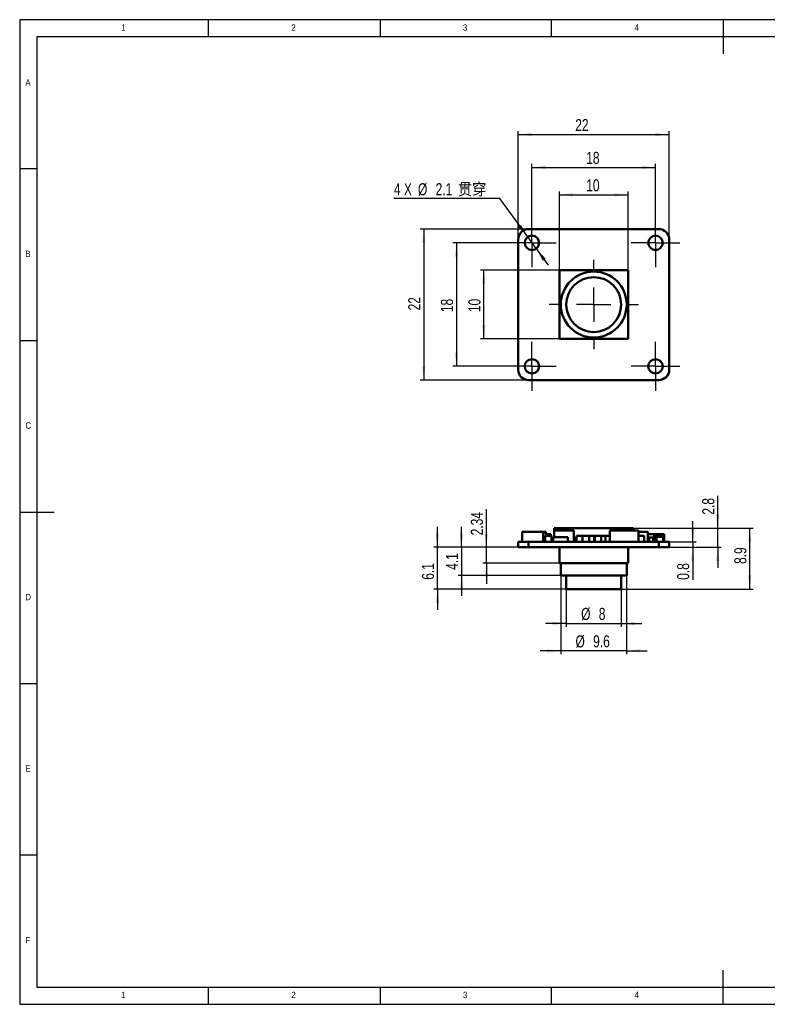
# Model space of a CAD drawing. Header units: millimetres. Extents: x 2 to 208, y 2 to 146.
# Tile 1 of 2: x 2 to 111, y 2 to 146. Entities that reach past the tile are written whole.
import ezdxf

# ---------------------------------------------------------------- set-up
doc = ezdxf.new("R2010")
doc.units = ezdxf.units.MM
doc.header["$LTSCALE"] = 0.5
doc.linetypes.add('CENTERX2', pattern=[20.32, 12.7, -2.54, 2.54, -2.54])
for name, color, linetype in [('CEN', 1, 'CENTERX2'), ('DIM', 82, 'Continuous'), ('TEXT', 5, 'Continuous')]:
    doc.layers.add(name, color=color, linetype=linetype)
doc.layers.add('SOL', color=7, linetype='Continuous', lineweight=50)
doc.styles.add('SLDTEXTSTYLE1', font='GOTHIC.TTF', dxfattribs={"width": 0.913})
doc.styles.add('SLDTEXTSTYLE4', font='ARIALNI.TTF', dxfattribs={"width": 0.87})
doc.styles.add('SLDTEXTSTYLE5', font='ARIALN.TTF', dxfattribs={"width": 0.87})
doc.styles.add('SLDTEXTSTYLE6', font='ARIALN.TTF', dxfattribs={"width": 0.87, "bigfont": 'bigfont'})
doc.dimstyles.new('SLDDIMSTYLE0', dxfattribs={"dimtxt": 1.75, "dimasz": 2, "dimexe": 0, "dimexo": 0.0625, "dimgap": 0.4375, "dimtad": 2, "dimrnd": 1e-09, "dimzin": 12, "dimdsep": 46, "dimtxsty": 'SLDTEXTSTYLE4', "dimsah": 1, "dimcen": 0.09, "dimadec": 0, "dimazin": 3, "dimtfac": 1, "dimtofl": 0, "dimtmove": 0, "dimatfit": 3, "dimfxl": 0, "dimfrac": 2, "dimtolj": 1, "dimtzin": 12, "dimarcsym": 0})
doc.dimstyles.new('SLDDIMSTYLE1', dxfattribs={"dimtxt": 1.75, "dimasz": 2, "dimexe": 0, "dimexo": 0.0625, "dimgap": 0.4375, "dimtad": 0, "dimtih": 1, "dimtoh": 1, "dimrnd": 1e-09, "dimzin": 12, "dimdsep": 46, "dimtxsty": 'SLDTEXTSTYLE4', "dimsah": 1, "dimcen": 0, "dimadec": 0, "dimazin": 3, "dimtfac": 1, "dimtmove": 0, "dimatfit": 3, "dimfxl": 0, "dimfrac": 2, "dimtolj": 1, "dimtzin": 12, "dimarcsym": 0})
doc.dimstyles.new('SLDDIMSTYLE2', dxfattribs={"dimtxt": 1.75, "dimasz": 2, "dimexe": 0, "dimexo": 0.0625, "dimgap": 0.4375, "dimtad": 2, "dimrnd": 1e-09, "dimzin": 12, "dimdsep": 46, "dimtxsty": 'SLDTEXTSTYLE4', "dimsah": 1, "dimcen": 0.09, "dimadec": 0, "dimazin": 3, "dimtfac": 1, "dimtmove": 0, "dimatfit": 0, "dimfxl": 0, "dimfrac": 2, "dimtolj": 1, "dimtzin": 12, "dimarcsym": 0})
doc.dimstyles.new('SLDDIMSTYLE3', dxfattribs={"dimtxt": 1.75, "dimasz": 2, "dimexe": 0, "dimexo": 0.0625, "dimgap": 0.4375, "dimtad": 2, "dimrnd": 1e-09, "dimdsep": 46, "dimtxsty": 'SLDTEXTSTYLE4', "dimsah": 1, "dimcen": 0.09, "dimadec": 0, "dimazin": 2, "dimtfac": 1, "dimtmove": 0, "dimatfit": 0, "dimfxl": 0, "dimfrac": 2, "dimtolj": 1, "dimtzin": 12, "dimarcsym": 0})

# ---------------------------------------------------------------- blocks, each defined once
blk = doc.blocks.new('_D')
at = {"layer": 'DIM'}
for p, q in [((76.63, 115.48), (60.86, 115.48)), ((61.36, 115.48), (61.36, 93.48)), ((76.63, 93.48), (60.86, 93.48))]:
    blk.add_line(p, q, dxfattribs=at)
for points in [[(61.36, 115.48), (61.11, 113.48), (61.61, 113.48)], [(61.36, 93.48), (61.61, 95.48), (61.11, 95.48)]]:
    blk.add_solid(points, dxfattribs=at)
at = {"layer": 'DIM', "insert": (59.11, 103.63), "char_height": 1.75, "attachment_point": 1, "rotation": 90, "style": 'SLDTEXTSTYLE5'}
blk.add_mtext('22', dxfattribs=at)
blk = doc.blocks.new('_D_1')
at = {"layer": 'DIM'}
for p, q in [((75.13, 113.98), (75.13, 129.76)), ((75.13, 129.26), (97.13, 129.26)), ((97.13, 113.98), (97.13, 129.76))]:
    blk.add_line(p, q, dxfattribs=at)
for points in [[(75.13, 129.26), (77.13, 129.01), (77.13, 129.51)], [(97.13, 129.26), (95.13, 129.51), (95.13, 129.01)]]:
    blk.add_solid(points, dxfattribs=at)
at = {"layer": 'DIM', "insert": (83.44, 131.52), "char_height": 1.75, "attachment_point": 1, "style": 'SLDTEXTSTYLE5'}
blk.add_mtext('22', dxfattribs=at)
blk = doc.blocks.new('_D_2')
at = {"layer": 'DIM'}
for p, q in [((77.13, 117.03), (77.13, 124.98)), ((95.13, 117.03), (95.13, 124.98)), ((77.13, 124.48), (95.13, 124.48))]:
    blk.add_line(p, q, dxfattribs=at)
for points in [[(77.13, 124.48), (79.13, 124.23), (79.13, 124.73)], [(95.13, 124.48), (93.13, 124.73), (93.13, 124.23)]]:
    blk.add_solid(points, dxfattribs=at)
at = {"layer": 'DIM', "insert": (85.04, 126.74), "char_height": 1.75, "attachment_point": 1, "style": 'SLDTEXTSTYLE5'}
blk.add_mtext('18', dxfattribs=at)
blk = doc.blocks.new('_D_3')
at = {"layer": 'DIM'}
for p, q in [((73.58, 113.48), (65.63, 113.48)), ((66.13, 113.48), (66.13, 95.48)), ((73.58, 95.48), (65.63, 95.48))]:
    blk.add_line(p, q, dxfattribs=at)
for points in [[(66.13, 113.48), (65.88, 111.48), (66.38, 111.48)], [(66.13, 95.48), (66.38, 97.48), (65.88, 97.48)]]:
    blk.add_solid(points, dxfattribs=at)
at = {"layer": 'DIM', "insert": (63.88, 103.38), "char_height": 1.75, "attachment_point": 1, "rotation": 90, "style": 'SLDTEXTSTYLE5'}
blk.add_mtext('18', dxfattribs=at)
blk = doc.blocks.new('_D_4')
at = {"layer": 'DIM'}
for p, q in [((72.45, 119.92), (57.02, 119.92)), ((76.52, 114.33), (72.45, 119.92)), ((77.75, 112.63), (76.52, 114.33)), ((77.75, 112.63), (79.52, 110.21))]:
    blk.add_line(p, q, dxfattribs=at)
for points in [[(76.52, 114.33), (75.54, 116.09), (75.14, 115.8)], [(77.75, 112.63), (78.73, 110.87), (79.13, 111.16)]]:
    blk.add_solid(points, dxfattribs=at)
at = {"layer": 'DIM', "char_height": 1.75, "attachment_point": 1}
for s, insert, style in [('4 X ', (57.02, 122.17), 'SLDTEXTSTYLE5'), ('%%c', (60.53, 122.16), 'SLDTEXTSTYLE5'), ('2.1', (63.1, 122.17), 'SLDTEXTSTYLE5'), (' 贯穿', (65.84, 122.17), 'SLDTEXTSTYLE6')]:
    blk.add_mtext(s, dxfattribs=dict(at, insert=insert, style=style))
blk = doc.blocks.new('_D_5')
at = {"layer": 'DIM'}
for p, q in [((81.13, 109.48), (81.13, 120.98)), ((91.13, 109.48), (91.13, 120.98)), ((81.13, 120.48), (91.13, 120.48))]:
    blk.add_line(p, q, dxfattribs=at)
for points in [[(81.13, 120.48), (83.13, 120.23), (83.13, 120.73)], [(91.13, 120.48), (89.13, 120.73), (89.13, 120.23)]]:
    blk.add_solid(points, dxfattribs=at)
at = {"layer": 'DIM', "insert": (85.04, 122.74), "char_height": 1.75, "attachment_point": 1, "style": 'SLDTEXTSTYLE5'}
blk.add_mtext('10', dxfattribs=at)
blk = doc.blocks.new('_D_6')
at = {"layer": 'DIM'}
for p, q in [((81.13, 109.48), (69.63, 109.48)), ((70.13, 99.48), (70.13, 109.48)), ((81.13, 99.48), (69.63, 99.48))]:
    blk.add_line(p, q, dxfattribs=at)
for points in [[(70.13, 109.48), (69.88, 107.48), (70.38, 107.48)], [(70.13, 99.48), (70.38, 101.48), (69.88, 101.48)]]:
    blk.add_solid(points, dxfattribs=at)
at = {"layer": 'DIM', "insert": (67.88, 103.38), "char_height": 1.75, "attachment_point": 1, "rotation": 90, "style": 'SLDTEXTSTYLE5'}
blk.add_mtext('10', dxfattribs=at)
blk = doc.blocks.new('SW_CENTERMARKSYMBOL_0')
at = {"layer": 'CEN', "color": 0}
for p, q in [((0, 5), (0, 6.5)), ((0, 0), (0, 2.5)), ((-5, 0), (-6.5, 0)), ((0, 0), (-2.5, 0)), ((0, 0), (0, -2.5)), ((0, 0), (2.5, 0)), ((5, 0), (6.5, 0)), ((0, -5), (0, -6.5))]:
    blk.add_line(p, q, dxfattribs=at)
blk = doc.blocks.new('SW_CENTERMARKSYMBOL_1')
at = {"layer": 'CEN', "color": 0}
for p, q in [((0, 2.5), (0, 3.55)), ((0, 0), (0, 2.5)), ((-2.5, 0), (-3.55, 0)), ((0, 0), (-2.5, 0)), ((0, 0), (0, -2.5)), ((0, 0), (2.5, 0)), ((2.5, 0), (3.55, 0)), ((0, -2.5), (0, -3.55))]:
    blk.add_line(p, q, dxfattribs=at)
blk = doc.blocks.new('SW_CENTERMARKSYMBOL_2')
at = {"layer": 'CEN', "color": 0}
for p, q in [((0, 2.5), (0, 3.55)), ((0, 0), (0, 2.5)), ((-2.5, 0), (-3.55, 0)), ((0, 0), (-2.5, 0)), ((0, 0), (0, -2.5)), ((0, 0), (2.5, 0)), ((2.5, 0), (3.55, 0)), ((0, -2.5), (0, -3.55))]:
    blk.add_line(p, q, dxfattribs=at)
blk = doc.blocks.new('SW_CENTERMARKSYMBOL_3')
at = {"layer": 'CEN', "color": 0}
for p, q in [((0, 2.5), (0, 3.55)), ((0, 0), (0, 2.5)), ((-2.5, 0), (-3.55, 0)), ((0, 0), (-2.5, 0)), ((0, 0), (0, -2.5)), ((0, 0), (2.5, 0)), ((2.5, 0), (3.55, 0)), ((0, -2.5), (0, -3.55))]:
    blk.add_line(p, q, dxfattribs=at)
blk = doc.blocks.new('SW_CENTERMARKSYMBOL_4')
at = {"layer": 'CEN', "color": 0}
for p, q in [((0, 2.5), (0, 3.55)), ((0, 0), (0, 2.5)), ((-2.5, 0), (-3.55, 0)), ((0, 0), (-2.5, 0)), ((0, 0), (0, -2.5)), ((0, 0), (2.5, 0)), ((2.5, 0), (3.55, 0)), ((0, -2.5), (0, -3.55))]:
    blk.add_line(p, q, dxfattribs=at)
blk = doc.blocks.new('_D_7')
at = {"layer": 'DIM'}
for p, q in [((104.2, 71.91), (104.2, 76.6)), ((91.9, 71.91), (104.7, 71.91)), ((104.2, 69.11), (104.2, 71.91)), ((97.13, 69.11), (104.7, 69.11)), ((104.2, 69.11), (104.2, 66.11))]:
    blk.add_line(p, q, dxfattribs=at)
for points in [[(104.2, 71.91), (104.45, 73.91), (103.95, 73.91)], [(104.2, 69.11), (103.95, 67.11), (104.45, 67.11)]]:
    blk.add_solid(points, dxfattribs=at)
at = {"layer": 'DIM', "insert": (101.95, 73.86), "char_height": 1.75, "attachment_point": 1, "rotation": 90, "style": 'SLDTEXTSTYLE5'}
blk.add_mtext('2.8', dxfattribs=at)
blk = doc.blocks.new('_D_8')
at = {"layer": 'DIM'}
for p, q in [((100.55, 69.91), (100.55, 72.91)), ((97.13, 69.91), (101.05, 69.91)), ((97.13, 69.11), (101.05, 69.11)), ((100.55, 69.91), (100.55, 69.11)), ((100.55, 69.11), (100.55, 64.37))]:
    blk.add_line(p, q, dxfattribs=at)
for points in [[(100.55, 69.91), (100.8, 71.91), (100.3, 71.91)], [(100.55, 69.11), (100.3, 67.11), (100.8, 67.11)]]:
    blk.add_solid(points, dxfattribs=at)
at = {"layer": 'DIM', "insert": (98.29, 64.37), "char_height": 1.75, "attachment_point": 1, "rotation": 90, "style": 'SLDTEXTSTYLE5'}
blk.add_mtext('0.8', dxfattribs=at)
blk = doc.blocks.new('_D_9')
at = {"layer": 'DIM'}
for p, q in [((70.49, 69.11), (70.49, 74.68)), ((75.13, 69.11), (69.99, 69.11)), ((70.49, 66.77), (70.49, 69.11)), ((81.33, 66.77), (69.99, 66.77)), ((70.49, 66.77), (70.49, 63.77))]:
    blk.add_line(p, q, dxfattribs=at)
for points in [[(70.49, 69.11), (70.74, 71.11), (70.24, 71.11)], [(70.49, 66.77), (70.24, 64.77), (70.74, 64.77)]]:
    blk.add_solid(points, dxfattribs=at)
at = {"layer": 'DIM', "insert": (68.23, 70.85), "char_height": 1.75, "attachment_point": 1, "rotation": 90, "style": 'SLDTEXTSTYLE5'}
blk.add_mtext('2.34', dxfattribs=at)
blk = doc.blocks.new('_D_10')
at = {"layer": 'DIM'}
for p, q in [((66.88, 69.11), (66.88, 72.11)), ((75.13, 69.11), (66.38, 69.11)), ((66.88, 69.11), (66.88, 65.01)), ((81.33, 65.01), (66.38, 65.01)), ((66.88, 65.01), (66.88, 62.01))]:
    blk.add_line(p, q, dxfattribs=at)
for points in [[(66.88, 69.11), (67.13, 71.11), (66.63, 71.11)], [(66.88, 65.01), (66.63, 63.01), (67.13, 63.01)]]:
    blk.add_solid(points, dxfattribs=at)
at = {"layer": 'DIM', "insert": (64.62, 65.82), "char_height": 1.75, "attachment_point": 1, "rotation": 90, "style": 'SLDTEXTSTYLE5'}
blk.add_mtext('4.1', dxfattribs=at)
blk = doc.blocks.new('_D_11')
at = {"layer": 'DIM'}
for p, q in [((63.36, 69.11), (63.36, 72.11)), ((75.13, 69.11), (62.86, 69.11)), ((63.36, 63.01), (63.36, 69.11)), ((82.13, 63.01), (62.86, 63.01)), ((63.36, 63.01), (63.36, 60.01))]:
    blk.add_line(p, q, dxfattribs=at)
for points in [[(63.36, 69.11), (63.61, 71.11), (63.11, 71.11)], [(63.36, 63.01), (63.11, 61.01), (63.61, 61.01)]]:
    blk.add_solid(points, dxfattribs=at)
at = {"layer": 'DIM', "insert": (61.11, 64.37), "char_height": 1.75, "attachment_point": 1, "rotation": 90, "style": 'SLDTEXTSTYLE5'}
blk.add_mtext('6.1', dxfattribs=at)
blk = doc.blocks.new('_D_12')
at = {"layer": 'DIM'}
for p, q in [((82.13, 63.01), (82.13, 57.51)), ((90.13, 63.01), (90.13, 57.51)), ((82.13, 58.01), (79.13, 58.01)), ((82.13, 58.01), (90.13, 58.01)), ((90.13, 58.01), (93.13, 58.01))]:
    blk.add_line(p, q, dxfattribs=at)
for points in [[(82.13, 58.01), (80.13, 58.26), (80.13, 57.76)], [(90.13, 58.01), (92.13, 57.76), (92.13, 58.26)]]:
    blk.add_solid(points, dxfattribs=at)
at = {"layer": 'DIM', "char_height": 1.75, "attachment_point": 1, "style": 'SLDTEXTSTYLE5'}
for s, insert in [('%%c', (84.3, 60.27)), ('8', (86.87, 60.28))]:
    blk.add_mtext(s, dxfattribs=dict(at, insert=insert))
blk = doc.blocks.new('_D_13')
at = {"layer": 'DIM'}
for p, q in [((81.33, 65.01), (81.33, 53.51)), ((90.93, 65.01), (90.93, 53.51)), ((81.33, 54.01), (78.33, 54.01)), ((90.93, 54.01), (81.33, 54.01)), ((90.93, 54.01), (93.93, 54.01))]:
    blk.add_line(p, q, dxfattribs=at)
for points in [[(81.33, 54.01), (79.33, 54.26), (79.33, 53.76)], [(90.93, 54.01), (92.93, 53.76), (92.93, 54.26)]]:
    blk.add_solid(points, dxfattribs=at)
at = {"layer": 'DIM', "char_height": 1.75, "attachment_point": 1, "style": 'SLDTEXTSTYLE5'}
for s, insert in [('%%c', (83.48, 56.27)), ('9.6', (86.05, 56.28))]:
    blk.add_mtext(s, dxfattribs=dict(at, insert=insert))
blk = doc.blocks.new('_D_14')
at = {"layer": 'DIM'}
for p, q in [((91.9, 71.91), (109.37, 71.91)), ((108.87, 63.01), (108.87, 71.91)), ((90.13, 63.01), (109.37, 63.01))]:
    blk.add_line(p, q, dxfattribs=at)
for points in [[(108.87, 71.91), (108.62, 69.91), (109.12, 69.91)], [(108.87, 63.01), (109.12, 65.01), (108.62, 65.01)]]:
    blk.add_solid(points, dxfattribs=at)
at = {"layer": 'DIM', "insert": (106.62, 66.68), "char_height": 1.75, "attachment_point": 1, "rotation": 90, "style": 'SLDTEXTSTYLE5'}
blk.add_mtext('8.9', dxfattribs=at)

msp = doc.modelspace()

# ---------------------------------------------------------------- linework, layer by layer
at = {"layer": 'SOL'}
for p, q in [((95.634, 115.48), (76.634, 115.48)), ((75.134, 113.98), (75.134, 94.98)), ((97.134, 94.98), (97.134, 113.98)), ((81.134, 99.48), (81.134, 109.48)), ((81.134, 109.48), (91.134, 109.48)), ((91.134, 109.48), (91.134, 99.48)), ((91.134, 99.48), (81.13, 99.476)), ((81.13, 99.476), (81.134, 99.48)), ((76.634, 93.48), (95.634, 93.48)), ((80.368, 93.479), (80.368, 93.48)), ((91.9, 93.479), (80.368, 93.479)), ((91.9, 93.48), (91.9, 93.479)), ((80.368, 71.911), (80.368, 71.571)), ((80.368, 71.911), (91.9, 71.911)), ((91.9, 71.911), (91.9, 71.571)), ((75.686, 71.361), (78.786, 71.361)), ((75.686, 71.361), (75.686, 69.911)), ((78.786, 69.911), (78.786, 71.361)), ((78.786, 71.361), (79.167, 71.361)), ((79.047, 70.761), (79.047, 69.911)), ((79.047, 70.761), (79.997, 70.761)), ((79.167, 70.761), (79.167, 71.361)), ((79.167, 71.011), (79.866, 71.011)), ((79.866, 71.011), (79.866, 70.761)), ((79.997, 69.911), (79.997, 70.761)), ((82.375, 70.561), (80.225, 70.561)), ((80.225, 70.561), (80.225, 69.911)), ((80.358, 71.571), (80.358, 70.561)), ((80.358, 71.571), (83.258, 71.571)), ((82.375, 70.561), (82.375, 69.911)), ((83.258, 71.571), (83.258, 69.911)), ((83.544, 70.511), (83.544, 69.911)), ((83.619, 70.511), (83.544, 70.511)), ((83.619, 70.761), (83.619, 69.911)), ((83.619, 70.761), (84.508, 70.761)), ((84.508, 70.761), (85.458, 70.761)), ((84.508, 70.761), (84.508, 69.911)), ((85.458, 70.761), (86.22, 70.761)), ((85.458, 69.911), (85.458, 70.761)), ((86.22, 69.911), (86.22, 70.761)), ((86.286, 70.761), (86.22, 70.761)), ((86.286, 70.761), (87.236, 70.761)), ((86.286, 70.761), (86.286, 69.911)), ((87.236, 70.761), (87.871, 70.761)), ((87.236, 69.911), (87.236, 70.761)), ((88.471, 70.761), (87.871, 70.761)), ((87.871, 69.911), (87.871, 70.761)), ((88.471, 69.911), (88.471, 71.571)), ((88.471, 71.571), (92.671, 71.571)), ((92.671, 71.571), (92.671, 69.911)), ((92.671, 71.361), (94.026, 71.361)), ((93.478, 70.761), (92.671, 70.761)), ((93.478, 69.911), (93.478, 70.761)), ((94.026, 69.911), (94.026, 71.361)), ((94.026, 71.011), (94.926, 71.011)), ((94.208, 69.911), (94.208, 70.511)), ((94.808, 70.511), (94.208, 70.511)), ((94.808, 69.911), (94.808, 70.511)), ((94.926, 71.011), (96.376, 71.011)), ((94.926, 71.011), (94.926, 69.911)), ((95.176, 70.761), (95.176, 69.911)), ((95.176, 70.761), (96.126, 70.761)), ((95.303, 70.621), (96.253, 70.621)), ((95.303, 70.621), (95.303, 69.911)), ((96.126, 70.621), (96.126, 70.761)), ((96.253, 69.911), (96.253, 70.621)), ((96.376, 71.011), (96.376, 69.911)), ((75.134, 69.911), (75.134, 69.113)), ((76.634, 69.911), (75.134, 69.911)), ((75.134, 69.113), (76.634, 69.113)), ((76.634, 69.113), (76.634, 69.911)), ((95.634, 69.911), (76.634, 69.911)), ((95.634, 69.113), (76.634, 69.113)), ((80.076, 70.311), (79.997, 70.311)), ((80.076, 70.311), (80.076, 69.911)), ((80.225, 70.311), (80.076, 70.311)), ((81.13, 66.773), (81.13, 69.113)), ((81.134, 69.113), (81.134, 66.773)), ((91.134, 69.113), (91.134, 66.773)), ((95.634, 69.911), (95.634, 69.113)), ((97.134, 69.911), (95.634, 69.911)), ((95.634, 69.113), (97.134, 69.113)), ((97.134, 69.113), (97.134, 69.911)), ((81.13, 66.773), (81.134, 66.773)), ((81.134, 66.773), (91.134, 66.773)), ((81.334, 66.773), (81.334, 65.013)), ((90.934, 65.013), (90.934, 66.773)), ((81.334, 65.013), (90.934, 65.013)), ((82.134, 65.013), (82.134, 63.013)), ((90.134, 63.013), (90.134, 65.013)), ((82.134, 63.013), (90.134, 63.013))]:
    msp.add_line(p, q, dxfattribs=at)
for centre, radius in [((77.134, 113.48), 1.05), ((95.134, 113.48), 1.05), ((86.134, 104.48), 4.8), ((86.134, 104.48), 4), ((77.134, 95.48), 1.05), ((95.134, 95.48), 1.05)]:
    msp.add_circle(centre, radius, dxfattribs=at)
for centre, start, end in [((76.633, 113.981), 89.95569, 180.04431), ((95.635, 113.981), 359.95569, 90.04431), ((76.633, 94.979), 179.95569, 270.04431), ((95.635, 94.979), 269.95569, 0.04431)]:
    msp.add_arc(centre, 1.499, start, end, dxfattribs=at)
at = {"layer": 'TEXT'}
for p, q in [((207.5, 146), (2.5, 146)), ((2.5, 146), (2.5, 2.5)), ((30, 143.5), (30, 146)), ((55, 146), (55, 143.5)), ((80, 143.5), (80, 146)), ((105, 146), (105, 141)), ((205, 143.5), (5, 143.5)), ((5, 143.5), (5, 5)), ((5, 124.25), (2.5, 124.25)), ((2.5, 99.25), (5, 99.25)), ((2.5, 74.25), (7.5, 74.25)), ((2.5, 49.25), (5, 49.25)), ((5, 24.25), (2.5, 24.25)), ((105, 2.5), (105, 7.5)), ((5, 5), (113.9, 5)), ((30, 2.5), (30, 5)), ((55, 5), (55, 2.5)), ((80, 2.5), (80, 5)), ((2.5, 2.5), (207.5, 2.5))]:
    msp.add_line(p, q, dxfattribs=at)

# ---------------------------------------------------------------- block references
at = {"layer": 'CEN'}
for name, p in [('SW_CENTERMARKSYMBOL_2', (77.134, 113.48)), ('SW_CENTERMARKSYMBOL_4', (95.134, 113.48)), ('SW_CENTERMARKSYMBOL_0', (86.134, 104.48)), ('SW_CENTERMARKSYMBOL_1', (77.134, 95.48)), ('SW_CENTERMARKSYMBOL_3', (95.134, 95.48))]:
    msp.add_blockref(name, p, dxfattribs=at)

# ---------------------------------------------------------------- texts
at = {"layer": 'TEXT', "char_height": 0.926, "attachment_point": 1, "style": 'SLDTEXTSTYLE1'}
for s, insert in [('1', (17.292, 145.323)), ('2', (42.083, 145.323)), ('3', (67.083, 145.323)), ('4', (92.083, 145.323)), ('A', (3.333, 137.323)), ('B', (3.333, 112.323)), ('C', (3.333, 87.323)), ('D', (3.333, 62.323)), ('E', (3.333, 37.323)), ('F', (3.333, 12.323)), ('1', (17.292, 4.323)), ('2', (42.083, 4.323)), ('3', (67.083, 4.323)), ('4', (92.083, 4.323))]:
    msp.add_mtext(s, dxfattribs=dict(at, insert=insert))

# ---------------------------------------------------------------- dimensions: what is measured, and where the dimension line sits
at = {"layer": 'DIM'}
for base, p1, p2, angle, dimstyle, picture, middle in [((97.134, 129.263), (75.134, 113.98), (97.134, 113.98), 0, 'SLDDIMSTYLE0', '_D_1', (84.533, 129.263)), ((61.362, 93.48), (76.634, 115.48), (76.634, 93.48), 90, 'SLDDIMSTYLE0', '_D', (61.362, 104.73)), ((66.134, 95.48), (73.584, 113.48), (73.584, 95.48), 90, 'SLDDIMSTYLE0', '_D_3', (66.134, 104.48)), ((70.134, 109.48), (81.134, 99.48), (81.134, 109.48), 90, 'SLDDIMSTYLE0', '_D_6', (70.134, 104.48)), ((104.202, 71.911), (97.134, 69.113), (91.9, 71.911), 90, 'SLDDIMSTYLE2', '_D_7', (104.202, 75.228)), ((70.49, 69.113), (81.334, 66.773), (75.134, 69.113), 90, 'SLDDIMSTYLE2', '_D_9', (70.49, 72.765)), ((63.365, 69.113), (82.134, 63.013), (75.134, 69.113), 90, 'SLDDIMSTYLE2', '_D_11', (63.365, 65.743)), ((66.876, 65.013), (75.134, 69.113), (81.334, 65.013), 90, 'SLDDIMSTYLE2', '_D_10', (66.876, 67.189)), ((108.874, 71.911), (90.134, 63.013), (91.9, 71.911), 90, 'SLDDIMSTYLE0', '_D_14', (108.874, 68.05)), ((100.548, 69.113), (97.134, 69.911), (97.134, 69.113), 90, 'SLDDIMSTYLE3', '_D_8', (100.548, 65.743))]:
    dim = msp.add_linear_dim(base=base, p1=p1, p2=p2, angle=angle, dimstyle=dimstyle, dxfattribs=at)
    dim.commit()
    dim.dimension.update_dxf_attribs({"geometry": picture, "text_midpoint": middle, "dimtype": 160})
for base, p1, p2, picture, middle in [((95.134, 124.48), (77.134, 117.03), (95.134, 117.03), '_D_2', (86.134, 124.48)), ((91.134, 120.48), (81.134, 109.48), (91.134, 109.48), '_D_5', (86.134, 120.48))]:
    dim = msp.add_linear_dim(base=base, p1=p1, p2=p2, dimstyle='SLDDIMSTYLE0', dxfattribs=at)
    dim.commit()
    dim.dimension.update_dxf_attribs({"geometry": picture, "text_midpoint": middle, "dimtype": 160})
dim = msp.add_diameter_dim_2p(p1=(76.516, 114.329), p2=(77.752, 112.631), text='4 X <> 贯穿', dimstyle='SLDDIMSTYLE1', dxfattribs=at)
dim.commit()
dim.dimension.update_dxf_attribs({"geometry": '_D_4', "text_midpoint": (64.108, 121.263), "dimtype": 163})
for base, p1, p2, picture, middle in [((81.334, 54.013), (90.934, 65.013), (81.334, 65.013), '_D_13', (86.134, 54.013)), ((90.134, 58.013), (82.134, 63.013), (90.134, 63.013), '_D_12', (86.134, 58.013))]:
    dim = msp.add_linear_dim(base=base, p1=p1, p2=p2, text='%%c<>', dimstyle='SLDDIMSTYLE2', dxfattribs=at)
    dim.commit()
    dim.dimension.update_dxf_attribs({"geometry": picture, "text_midpoint": middle, "dimtype": 160})

doc.saveas('drawing.dxf')
